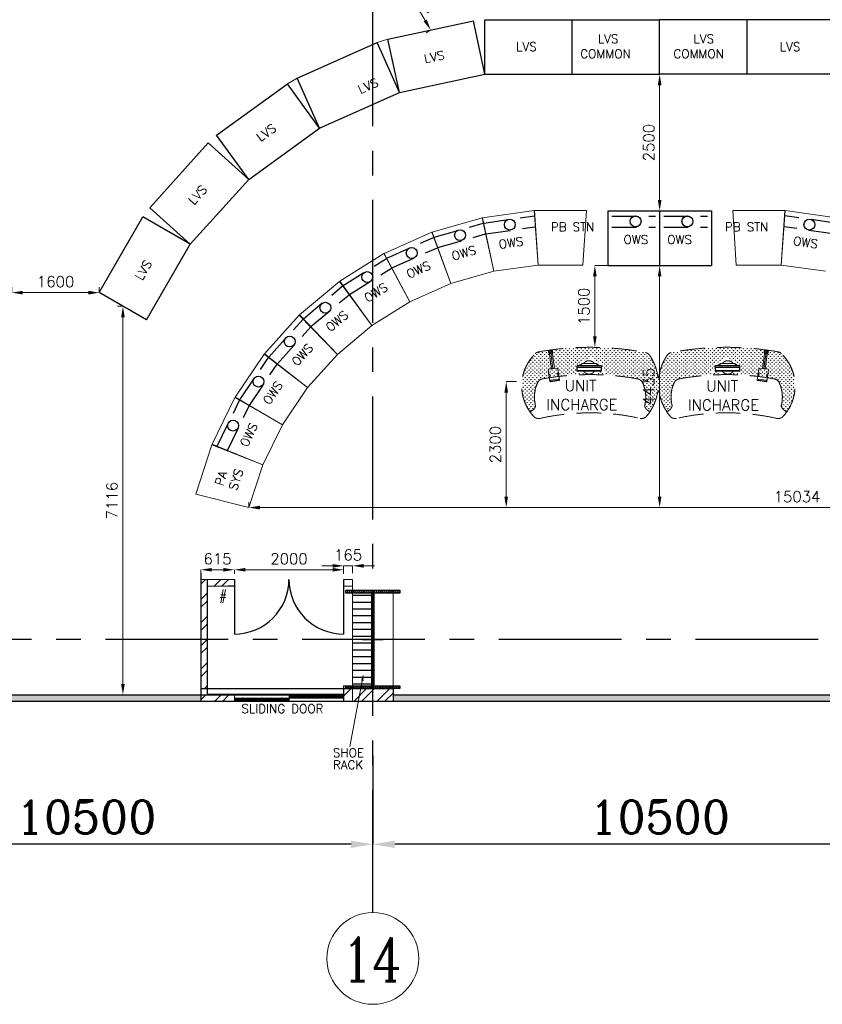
# Model space of a CAD drawing. Header units: inches. Extents: x 0 to 1564127, y -23460 to 23144100.
# Tile 165 of 215: x 1459548 to 1474240, y 118044 to 136075. Entities that reach past the tile are written whole.
import ezdxf

# ---------------------------------------------------------------- set-up
doc = ezdxf.new("R2010")
doc.units = ezdxf.units.IN
doc.header["$LTSCALE"] = 1800
doc.header["$MEASUREMENT"] = 0
doc.linetypes.add('CENTER', pattern=[2, 1.25, -0.25, 0.25, -0.25])
doc.linetypes.add('HIDDEN', pattern=[0.375, 0.25, -0.125])
doc.layers.get('0').update_dxf_attribs({"color": 253, "lineweight": 9})
for name, color, linetype in [('CEN', 2, 'CENTER'), ('COL', 1, 'Continuous'), ('DIM', 4, 'Continuous'), ('GRID', 251, 'CENTER'), ('ROOM', 7, 'Continuous'), ('TEMP', 4, 'Continuous'), ('TEXT', 3, 'Continuous'), ('WALL', 6, 'Continuous'), ('WALLHATCH', 254, 'Continuous')]:
    doc.layers.add(name, color=color, linetype=linetype)
doc.layers.add('LAYOUT', color=8, linetype='Continuous', lineweight=9)
doc.layers.add('PNL', color=8, linetype='HIDDEN', lineweight=9)
doc.styles.add('ROMANC', font='ROMANC.SHX')
doc.styles.add('ROMANS', font='romans.shx')
doc.dimstyles.new('K2', dxfattribs={"dimtxt": 600, "dimasz": 400, "dimexe": 200, "dimexo": 200, "dimgap": 200, "dimtad": 1, "dimdec": 0, "dimzin": 0, "dimdsep": 46, "dimtxsty": 'ROMANC', "dimcen": 0.09, "dimclrd": 256, "dimclrt": 4, "dimadec": 0, "dimazin": 0, "dimtfac": 1, "dimtdec": 0, "dimtofl": 0, "dimtmove": 1, "dimatfit": 3, "dimfxl": 0.18, "dimtolj": 1, "dimtzin": 0, "dimarcsym": 0})
doc.dimstyles.new('STANDARD$0', dxfattribs={"dimtxt": 200, "dimasz": 200, "dimexe": 0, "dimexo": 100, "dimgap": 100, "dimtad": 1, "dimdec": 0, "dimzin": 0, "dimdsep": 46, "dimtxsty": 'ROMANS', "dimcen": 0.09, "dimclrd": 256, "dimclre": 256, "dimclrt": 256, "dimadec": 0, "dimazin": 0, "dimtfac": 1, "dimtdec": 0, "dimtmove": 0, "dimatfit": 3, "dimfxl": 1, "dimtolj": 1, "dimtzin": 0, "dimlwd": -1, "dimlwe": -1, "dimarcsym": 0})

# ---------------------------------------------------------------- blocks, each defined once
blk = doc.blocks.new('*D1002')
at = {"layer": 'Defpoints', "color": 0, "transparency": 16777216}
for p in [(1455513, 122600), (1466013, 121456), (1455513, 120974)]:
    blk.add_point(p, dxfattribs=at)
at = {"layer": 'DIM', "color": 0, "lineweight": -2, "transparency": 16777216}
for p, q in [((1455513, 122600), (1455513, 120974)), ((1466013, 121456), (1466013, 120974))]:
    blk.add_line(p, q, dxfattribs=at)
at = {"layer": 'DIM', "lineweight": -2, "transparency": 16777216}
blk.add_line((1465613, 120974), (1455913, 120974), dxfattribs=at)
at = {"layer": 'DIM', "transparency": 16777216}
for points in [[(1455913, 121041), (1455913, 120908), (1455513, 120974)], [(1465613, 121041), (1465613, 120908), (1466013, 120974)]]:
    blk.add_solid(points, dxfattribs=at)
at = {"layer": 'DIM', "color": 4, "transparency": 16777216, "insert": (1460763, 121474), "char_height": 600, "attachment_point": 5, "style": 'ROMANC'}
blk.add_mtext('\\A1;10500', dxfattribs=at)
blk = doc.blocks.new('*D1003')
at = {"layer": 'Defpoints', "color": 0, "transparency": 16777216}
for p in [(1466013, 122600), (1476513, 121456), (1466013, 120974)]:
    blk.add_point(p, dxfattribs=at)
at = {"layer": 'DIM', "color": 0, "lineweight": -2, "transparency": 16777216}
for p, q in [((1466013, 122600), (1466013, 120974)), ((1476513, 121456), (1476513, 120974))]:
    blk.add_line(p, q, dxfattribs=at)
at = {"layer": 'DIM', "lineweight": -2, "transparency": 16777216}
blk.add_line((1476113, 120974), (1466413, 120974), dxfattribs=at)
at = {"layer": 'DIM', "transparency": 16777216}
for points in [[(1466413, 121041), (1466413, 120908), (1466013, 120974)], [(1476113, 121041), (1476113, 120908), (1476513, 120974)]]:
    blk.add_solid(points, dxfattribs=at)
at = {"layer": 'DIM', "color": 4, "transparency": 16777216, "insert": (1471263, 121474), "char_height": 600, "attachment_point": 5, "style": 'ROMANC'}
blk.add_mtext('\\A1;10500', dxfattribs=at)
blk = doc.blocks.new('B-ROW COLUMN')
at = {"layer": 'COL'}
h = blk.add_hatch(dxfattribs=at)
h.set_pattern_fill('ANSI31', color=256, scale=200, style=0)
h.set_pattern_definition([(45, (155648.048, 63141.767), (-17.67767, 17.67767), [])])
h.paths.add_polyline_path([(171095, 85178), (172085, 85178), (172085, 85128), (171095, 85128)])
h.paths.add_polyline_path([(171574, 86878), (171606, 86878), (171606, 85178), (171574, 85178)])
h.paths.add_polyline_path([(171095, 86928), (172085, 86928), (172085, 86878), (171095, 86878)])
blk.add_line((171590, 85128), (171590, 86928))
at = {"layer": 'CEN'}
for p, q in [((171590, 85128), (171590, 86928)), ((171399, 86028), (171782, 86028))]:
    blk.add_line(p, q, dxfattribs=at)
at = {"layer": 'COL'}
for points in [[(171095, 86928), (172085, 86928), (172085, 86878), (171095, 86878)], [(171574, 86878), (171606, 86878), (171606, 85178), (171574, 85178)], [(171095, 85178), (172085, 85178), (172085, 85128), (171095, 85128)]]:
    blk.add_lwpolyline(points, close=True, dxfattribs=at)
blk = doc.blocks.new('yh6y35')
for centre, radius, start, end in [((-21039, 19948), 623, 154.7075, 193.6798), ((-21494, 20162), 120, 100.2641, 154.7075), ((-20644, 15474), 4885, 79.7011, 100.2641), ((-19793, 20162), 120, 25.2273, 79.7011), ((-20247, 19948), 623, 346.3202, 25.2273), ((-21789, 19828), 154, 288.3623, 337.7393), ((-20968, 20191), 926, 213.4053, 219.8999), ((-21693, 19789), 50, 337.7393, 13.6798), ((-20644, 15474), 4185, 77.3324, 102.6319), ((-19594, 19789), 50, 166.3202, 202.2607), ((-19497, 19828), 154, 202.2607, 253.4318), ((-20215, 20153), 823, 316.9938, 324.9041), ((-21586, 19674), 120, 219.8999, 282.6319), ((-19700, 19674), 120, 257.3324, 316.9938)]:
    blk.add_arc(centre, radius, start, end)
blk = doc.blocks.new('ht6h54')
for centre, radius, start, end in [((-25575, 17952), 120, 100.8333, 145.7786), ((-24585, 12781), 5385, 79.9374, 100.8333), ((-23665, 17965), 120, 45.8169, 79.9374), ((-24155, 17460), 823, 324.9041, 45.8169), ((-24908, 17499), 926, 145.7786, 213.4053), ((-24980, 17255), 623, 154.7075, 193.6798), ((-25434, 17469), 120, 100.2641, 154.7075), ((-24585, 12781), 4885, 79.7011, 100.2641), ((-23733, 17469), 120, 25.2273, 79.7011), ((-24188, 17255), 623, 346.3202, 25.2273), ((-25730, 17135), 154, 288.3623, 337.7393), ((-25633, 17096), 50, 337.7393, 13.6798), ((-23534, 17096), 50, 166.3202, 202.2607), ((-23438, 17135), 154, 202.2607, 253.4318)]:
    blk.add_arc(centre, radius, start, end)
blk = doc.blocks.new('FLATMON')
for p, q in [((-8023, 5323), (-8019, 5333)), ((-8023, 5323), (-7625, 5323)), ((-8023, 5323), (-8023, 5240)), ((-8019, 5333), (-7622, 5333)), ((-8016, 5323), (-7619, 5323)), ((-7708, 5364), (-7940, 5364)), ((-7702, 5364), (-7934, 5364)), ((-7619, 5323), (-7622, 5333)), ((-7619, 5240), (-7619, 5323)), ((-8023, 5240), (-7625, 5240)), ((-8016, 5302), (-7625, 5302)), ((-8016, 5302), (-7625, 5302)), ((-8016, 5302), (-8016, 5250)), ((-8016, 5250), (-7625, 5250)), ((-8016, 5240), (-7619, 5240)), ((-7625, 5250), (-7625, 5302))]:
    blk.add_line(p, q)
for centre, radius, start, end in [((-8059, 5500), 181, 292.4092, 308.5265), ((-8052, 5500), 181, 292.4092, 308.5265), ((-7940, 5358), 6.25, 90, 169.6591), ((-7934, 5358), 6.25, 90, 169.6591), ((-7824, 5302), 109, 34.6252, 145.3748), ((-7708, 5358), 6.25, 10.3409, 90), ((-7702, 5358), 6.25, 10.3409, 90), ((-7590, 5500), 181, 231.4735, 247.5908), ((-7584, 5500), 181, 231.4735, 247.5908), ((-7824, 5302), 109, 214.9316, 325.0684)]:
    blk.add_arc(centre, radius, start, end)
blk = doc.blocks.new('y6y4')
blk.add_line((-17876, 20051), (-17801, 19715))
blk.add_lwpolyline([(-17843, 20020), (-17776, 19721), (-17828, 19709), (-17894, 20009), (-17893, 20009)])
for points in [[(-17872, 19998), (-17868, 19999), (-17863, 19980), (-17868, 19979)], [(-17857, 20001), (-17861, 20000), (-17857, 19981), (-17852, 19982)], [(-17861, 19564), (-17842, 19568), (-17850, 19607), (-17869, 19603)], [(-17687, 19602), (-17706, 19598), (-17715, 19637), (-17696, 19641)]]:
    blk.add_lwpolyline(points, close=True)
for points in [[(-17726, 19732), (-17880, 19698, 0.096163), (-17877, 19637), (-17842, 19478, 0.414214), (-17830, 19470), (-17676, 19504, 0.414214), (-17668, 19516), (-17714, 19724, 0.414214)], [(-17813, 19484), (-17690, 19511, 0.414214), (-17683, 19523), (-17685, 19534), (-17827, 19502), (-17825, 19492, 0.414214)]]:
    blk.add_lwpolyline(points, format="xyb", close=True)
for radius, start, end in [(37, 325.9028, 235.5375), (25.5, 12.4096, 192.4096)]:
    blk.add_arc((-17868, 20015), radius, start, end)
blk = doc.blocks.new('*D1031')
at = {"layer": 'Defpoints', "color": 0, "transparency": 16777216}
for p in [(1459405, 131077), (1459405, 131077), (1461005, 131077)]:
    blk.add_point(p, dxfattribs=at)
at = {"layer": 'LAYOUT', "transparency": 16777216}
for p, q in [((1459405, 131177), (1459405, 131077)), ((1461005, 131177), (1461005, 131077)), ((1460805, 131077), (1459605, 131077))]:
    blk.add_line(p, q, dxfattribs=at)
for points in [[(1459605, 131110), (1459605, 131043), (1459405, 131077)], [(1460805, 131110), (1460805, 131043), (1461005, 131077)]]:
    blk.add_solid(points, dxfattribs=at)
at = {"layer": 'LAYOUT', "transparency": 16777216, "insert": (1460205, 131277), "char_height": 200, "attachment_point": 5, "style": 'ROMANS'}
blk.add_mtext('\\A1;1600', dxfattribs=at)
blk = doc.blocks.new('*D1035')
at = {"layer": 'Defpoints', "color": 0, "transparency": 16777216}
for p in [(1466583, 136725), (1467072, 135887), (1467072, 135887)]:
    blk.add_point(p, dxfattribs=at)
at = {"layer": 'LAYOUT', "transparency": 16777216}
for p, q in [((1466496, 136675), (1466583, 136725)), ((1466684, 136553), (1466972, 136060)), ((1466986, 135837), (1467072, 135887))]:
    blk.add_line(p, q, dxfattribs=at)
for points in [[(1466712, 136569), (1466655, 136536), (1466583, 136725)], [(1467000, 136077), (1466943, 136043), (1467072, 135887)]]:
    blk.add_solid(points, dxfattribs=at)
at = {"layer": 'LAYOUT', "transparency": 16777216, "insert": (1467000, 136407), "char_height": 200, "attachment_point": 5, "rotation": 300.2886, "style": 'ROMANS'}
blk.add_mtext('\\A1;971', dxfattribs=at)
blk = doc.blocks.new('*D1036')
at = {"layer": 'Defpoints', "color": 0, "transparency": 16777216}
for p in [(1463745, 127141), (1463745, 127141), (1478780, 127141)]:
    blk.add_point(p, dxfattribs=at)
at = {"layer": 'LAYOUT', "transparency": 16777216}
for p, q in [((1463745, 127241), (1463745, 127141)), ((1478580, 127141), (1463945, 127141)), ((1478780, 127241), (1478780, 127141))]:
    blk.add_line(p, q, dxfattribs=at)
for points in [[(1463945, 127174), (1463945, 127107), (1463745, 127141)], [(1478580, 127174), (1478580, 127107), (1478780, 127141)]]:
    blk.add_solid(points, dxfattribs=at)
at = {"layer": 'LAYOUT', "transparency": 16777216, "insert": (1473779, 127341), "char_height": 200, "attachment_point": 5, "style": 'ROMANS'}
blk.add_mtext('\\A1;15034', dxfattribs=at)
blk = doc.blocks.new('*D1037')
at = {"layer": 'Defpoints', "color": 0, "transparency": 16777216}
for p in [(1471263, 131575), (1471263, 127141), (1471263, 127141)]:
    blk.add_point(p, dxfattribs=at)
at = {"layer": 'LAYOUT', "transparency": 16777216}
for p, q in [((1471163, 131575), (1471263, 131575)), ((1471263, 131375), (1471263, 127341)), ((1471163, 127141), (1471263, 127141))]:
    blk.add_line(p, q, dxfattribs=at)
for points in [[(1471229, 131375), (1471296, 131375), (1471263, 131575)], [(1471229, 127341), (1471296, 127341), (1471263, 127141)]]:
    blk.add_solid(points, dxfattribs=at)
at = {"layer": 'LAYOUT', "transparency": 16777216, "insert": (1471063, 129358), "char_height": 200, "attachment_point": 5, "rotation": 90, "style": 'ROMANS'}
blk.add_mtext('\\A1;4435', dxfattribs=at)
blk = doc.blocks.new('*D1038')
at = {"layer": 'Defpoints', "color": 0, "transparency": 16777216}
for p in [(1470077, 131575), (1470525, 131575), (1470027, 130075)]:
    blk.add_point(p, dxfattribs=at)
at = {"layer": 'LAYOUT', "transparency": 16777216}
for p, q in [((1470425, 131575), (1470077, 131575)), ((1470077, 130275), (1470077, 131375)), ((1470127, 130075), (1470077, 130075))]:
    blk.add_line(p, q, dxfattribs=at)
for points in [[(1470044, 131375), (1470110, 131375), (1470077, 131575)], [(1470044, 130275), (1470110, 130275), (1470077, 130075)]]:
    blk.add_solid(points, dxfattribs=at)
at = {"layer": 'LAYOUT', "transparency": 16777216, "insert": (1469877, 130825), "char_height": 200, "attachment_point": 5, "rotation": 90, "style": 'ROMANS'}
blk.add_mtext('\\A1;1500', dxfattribs=at)
blk = doc.blocks.new('*D1040')
at = {"layer": 'Defpoints', "color": 0, "transparency": 16777216}
for p in [(1461438, 130827), (1461438, 123710), (1461438, 123710)]:
    blk.add_point(p, dxfattribs=at)
at = {"layer": 'LAYOUT', "transparency": 16777216}
for p, q in [((1461338, 130827), (1461438, 130827)), ((1461438, 130627), (1461438, 123910)), ((1461338, 123710), (1461438, 123710))]:
    blk.add_line(p, q, dxfattribs=at)
for points in [[(1461405, 130627), (1461471, 130627), (1461438, 130827)], [(1461405, 123910), (1461471, 123910), (1461438, 123710)]]:
    blk.add_solid(points, dxfattribs=at)
at = {"layer": 'LAYOUT', "transparency": 16777216, "insert": (1461238, 127269), "char_height": 200, "attachment_point": 5, "rotation": 90, "style": 'ROMANS'}
blk.add_mtext('\\A1;7116', dxfattribs=at)
blk = doc.blocks.new('*D1061')
at = {"layer": 'Defpoints', "color": 0, "transparency": 16777216}
for p in [(1465478, 126002), (1463478, 125825), (1465478, 125825)]:
    blk.add_point(p, dxfattribs=at)
at = {"layer": 'LAYOUT', "transparency": 16777216}
for p, q in [((1463478, 125925), (1463478, 126002)), ((1463678, 126002), (1465278, 126002)), ((1465478, 125925), (1465478, 126002))]:
    blk.add_line(p, q, dxfattribs=at)
for points in [[(1463678, 126035), (1463678, 125969), (1463478, 126002)], [(1465278, 126035), (1465278, 125969), (1465478, 126002)]]:
    blk.add_solid(points, dxfattribs=at)
at = {"layer": 'LAYOUT', "transparency": 16777216, "insert": (1464478, 126202), "char_height": 200, "attachment_point": 5, "style": 'ROMANS'}
blk.add_mtext('\\A1;2000', dxfattribs=at)
blk = doc.blocks.new('*D906')
at = {"layer": 'Defpoints', "color": 0, "transparency": 16777216}
for p in [(1463478, 126002), (1462863, 125825), (1463478, 125825)]:
    blk.add_point(p, dxfattribs=at)
at = {"layer": 'LAYOUT', "transparency": 16777216}
for p, q in [((1462863, 125925), (1462863, 126002)), ((1463063, 126002), (1463278, 126002)), ((1463478, 125925), (1463478, 126002))]:
    blk.add_line(p, q, dxfattribs=at)
for points in [[(1463063, 126035), (1463063, 125969), (1462863, 126002)], [(1463278, 126035), (1463278, 125969), (1463478, 126002)]]:
    blk.add_solid(points, dxfattribs=at)
at = {"layer": 'LAYOUT', "transparency": 16777216, "insert": (1463170, 126202), "char_height": 200, "attachment_point": 5, "style": 'ROMANS'}
blk.add_mtext('\\A1;615', dxfattribs=at)
blk = doc.blocks.new('*D907')
at = {"layer": 'Defpoints', "color": 0, "transparency": 16777216}
for p in [(1465643, 126074), (1465478, 125840), (1465643, 125840)]:
    blk.add_point(p, dxfattribs=at)
at = {"layer": 'LAYOUT', "transparency": 16777216}
for p, q in [((1465278, 126074), (1465078, 126074)), ((1465478, 125940), (1465478, 126074)), ((1465478, 126074), (1465643, 126074)), ((1465643, 125940), (1465643, 126074)), ((1465843, 126074), (1466043, 126074))]:
    blk.add_line(p, q, dxfattribs=at)
for points in [[(1465278, 126107), (1465278, 126040), (1465478, 126074)], [(1465843, 126107), (1465843, 126040), (1465643, 126074)]]:
    blk.add_solid(points, dxfattribs=at)
at = {"layer": 'LAYOUT', "transparency": 16777216, "insert": (1465560, 126274), "char_height": 200, "attachment_point": 5, "style": 'ROMANS'}
blk.add_mtext('\\A1;165', dxfattribs=at)
blk = doc.blocks.new('*D908')
at = {"layer": 'Defpoints', "color": 0, "transparency": 16777216}
for p in [(1471263, 135075), (1471263, 135075), (1471263, 132575)]:
    blk.add_point(p, dxfattribs=at)
at = {"layer": 'LAYOUT', "transparency": 16777216}
for p, q in [((1471163, 135075), (1471263, 135075)), ((1471263, 132775), (1471263, 134875)), ((1471163, 132575), (1471263, 132575))]:
    blk.add_line(p, q, dxfattribs=at)
for points in [[(1471229, 134875), (1471296, 134875), (1471263, 135075)], [(1471229, 132775), (1471296, 132775), (1471263, 132575)]]:
    blk.add_solid(points, dxfattribs=at)
at = {"layer": 'LAYOUT', "transparency": 16777216, "insert": (1471063, 133825), "char_height": 200, "attachment_point": 5, "rotation": 90, "style": 'ROMANS'}
blk.add_mtext('\\A1;2500', dxfattribs=at)

msp = doc.modelspace()

# ---------------------------------------------------------------- hatches: boundary and pattern name
h = msp.add_hatch()
h.set_pattern_fill('ANSI32', scale=800, style=0)
h.set_pattern_definition([(45, (1707170.27, -667986.17), (-212.13203, 212.13203), []), (45, (1707311.7, -667986.17), (-212.13203, 212.13203), [])])
h.paths.add_polyline_path([(1463477.82, 123710.31), (1462977.82, 123710.31), (1462862.82, 123710.31), (1462862.82, 123595.31), (1463477.82, 123595.31), (1463477.82, 123652.81)])
h.paths.add_polyline_path([(1462977.82, 124725.31), (1462862.82, 124725.31), (1462862.82, 123825.31), (1462977.82, 123825.31)])
h.paths.add_polyline_path([(1465642.82, 123825.31), (1465477.82, 123825.31), (1465477.82, 123595.31), (1465642.82, 123595.31)])
h.paths.add_polyline_path([(1466012.82, 123825.31), (1465790.81, 123825.31), (1465747.12, 123595.31), (1466012.82, 123595.31)])
h.paths.add_polyline_path([(1466382.82, 123825.31), (1466012.82, 123825.31), (1466012.82, 123595.31), (1466382.82, 123595.31)])
h.paths.add_polyline_path([(1465790.81, 123825.31), (1465642.82, 123825.31), (1465642.82, 123595.31), (1465747.12, 123595.31)])
h.paths.add_polyline_path([(1462977.82, 125700.31), (1463477.82, 125700.31), (1463477.82, 125825.31), (1462862.82, 125825.31), (1462862.82, 124725.31), (1462977.82, 124725.31)])
h.paths.add_polyline_path([(1465642.82, 125825.31), (1465477.82, 125825.31), (1465477.82, 125700.31), (1465642.82, 125700.31)])
h.paths.add_polyline_path([(1477047.82, 125825.31), (1476882.82, 125825.31), (1476882.82, 125700.31), (1477047.82, 125700.31)])
h.paths.add_polyline_path([(1479547.82, 125825.31), (1479047.82, 125825.31), (1479047.82, 125700.31), (1479547.82, 125700.31)])
h.paths.add_polyline_path([(1479662.82, 125825.31), (1479547.82, 125825.31), (1479547.82, 125700.31), (1479547.82, 124725.31), (1479662.82, 124725.31)])
h.paths.add_polyline_path([(1479662.82, 124725.31), (1479547.82, 124725.31), (1479547.82, 123825.31), (1479662.82, 123825.31)])
h.paths.add_polyline_path([(1479662.82, 123825.31), (1479547.82, 123825.31), (1479547.82, 123710.31), (1479047.82, 123710.31), (1479047.82, 123595.31), (1479662.82, 123595.31)])
h.paths.add_polyline_path([(1477047.82, 123825.31), (1476882.82, 123825.31), (1476882.82, 123595.31), (1477047.82, 123595.31)])
h.paths.add_polyline_path([(1477047.82, 123875.31), (1476882.82, 123875.31), (1476882.82, 123825.31), (1477047.82, 123825.31)])
h.paths.add_polyline_path([(1476882.82, 123825.31), (1476675.48, 123825.31), (1476631.8, 123595.31), (1476882.82, 123595.31)])
h.paths.add_polyline_path([(1476512.82, 123825.31), (1476142.82, 123825.31), (1476142.82, 123595.31), (1476512.82, 123595.31)])
h.paths.add_polyline_path([(1476675.48, 123825.31), (1476512.82, 123825.31), (1476512.82, 123595.31), (1476631.8, 123595.31)])
at = {"layer": 'PNL'}
h = msp.add_hatch(dxfattribs=at)
h.set_pattern_fill('GRASS', color=40, scale=50, style=0)
h.set_pattern_definition([(90, (1449780.517, 111909.658), (35.35534, 35.35534), [9.375, -61.33568]), (135, (1449780.517, 111909.66), (35.35534, 35.35534), [9.375, -40.625]), (45, (1449780.517, 111909.66), (35.35534, -35.35534), [9.375, -40.625])])
h.paths.add_polyline_path([(1470180.21, 129782.47), (1469993.38, 129886.04, 0.70245498), (1469939.24, 129859.71), (1469834.77, 129808.91), (1469734.52, 129741.61), (1469732.33, 129617.44), (1469858.09, 129621.09), (1469905.79, 129574.55, 0.04055723), (1469118.47, 129496.61, 0.24226623), (1469031.37, 129429.69, 0.17141432), (1468989.65, 129017.12, -0.1581183), (1468987.34, 128986.36, -0.22706202), (1468888.48, 128896.86, -0.36848718), (1468988.27, 129960.38, -0.14998845), (1469050.94, 129992.48, -0.09142893), (1471003.92, 129979.34, -0.19866424), (1471080.59, 129928.97, -0.30395055), (1471087.93, 128898.31, -0.21884475), (1470993.67, 128986.36, -0.1581183), (1470991.37, 129017.12, 0.17170726), (1470949.35, 129430.33, 0.24212596), (1470862.23, 129497.14, 0.04922768), (1469905.79, 129574.55), (1470078.18, 129587.49), (1470128.63, 129637.14), (1470263.17, 129616.71), (1470269.82, 129641.33)])
h = msp.add_hatch(dxfattribs=at)
h.set_pattern_fill('GRASS', color=40, scale=50, style=0)
h.set_pattern_definition([(90, (1492699.295, 111909.778), (-35.35534, 35.35534), [9.375, -61.33568]), (45, (1492699.295, 111909.78), (-35.35534, 35.35534), [9.375, -40.625]), (135, (1492699.295, 111909.78), (-35.35534, -35.35534), [9.375, -40.625])])
h.paths.add_polyline_path([(1472299.6, 129782.59), (1472486.43, 129886.16, -0.70245498), (1472540.58, 129859.83), (1472645.04, 129809.03), (1472745.29, 129741.73), (1472747.49, 129617.56), (1472621.72, 129621.21), (1472574.02, 129574.67, -0.04055723), (1473361.35, 129496.73, -0.24226623), (1473448.45, 129429.81, -0.17141432), (1473490.16, 129017.24, 0.1581183), (1473492.47, 128986.48, 0.22706202), (1473591.34, 128896.98, 0.36848718), (1473491.54, 129960.5, 0.14998845), (1473428.88, 129992.6, 0.09142893), (1471475.89, 129979.46, 0.19866424), (1471399.22, 129929.09, 0.30395055), (1471391.88, 128898.43, 0.21884475), (1471486.14, 128986.48, 0.1581183), (1471488.45, 129017.24, -0.17170726), (1471530.46, 129430.45, -0.24212596), (1471617.58, 129497.26, -0.04922768), (1472574.02, 129574.67), (1472401.64, 129587.61), (1472351.18, 129637.26), (1472216.65, 129616.83), (1472209.99, 129641.45)])
at = {"layer": 'TEMP', "linetype": 'ByBlock', "ltscale": 5}
h = msp.add_hatch(dxfattribs=at)
h.set_pattern_fill('ANSI38', color=2, scale=100, style=0)
h.set_pattern_definition([(45, (2729431.524, -211402.19), (-8.83883476, 8.83883476), []), (135, (2729431.524, -211402.19), (-26.5165043, 8.83883476), [31.25, -18.75])])
h.paths.add_polyline_path([(1464481.28, 123720.31), (1465477.82, 123720.31), (1465477.82, 123652.81), (1464481.28, 123652.81)])
h.paths.add_polyline_path([(1463477.82, 123652.81), (1464481.28, 123652.81), (1464481.28, 123595.31), (1463477.82, 123595.31)])
at = {"layer": 'WALLHATCH'}
h = msp.add_hatch(dxfattribs=at)
h.set_pattern_fill('ACAD_ISO04W100', color=2, scale=25)
h.set_pattern_definition([(0, (1904620.27, -678588.49), (0, 125), [600, -75, 12.5, -75])])
h.paths.add_polyline_path([(1465996.82, 125575.31), (1465642.82, 125575.31), (1465642.82, 125500.31), (1465642.82, 123875.31), (1465996.82, 123875.31)])
h = msp.add_hatch(dxfattribs=at)
h.set_pattern_fill('DOTS', color=2, scale=500)
h.set_pattern_definition([(0, (1892840.27, -677788.17), (15.625, 31.25), [0, -31.25])])
h.paths.add_polyline_path([(1455512.82, 123710.31), (1450702.82, 123710.31), (1450702.82, 123595.31), (1455512.82, 123595.31)])
h.paths.add_polyline_path([(1462862.82, 123710.31), (1455512.82, 123710.31), (1455512.82, 123595.31), (1462862.82, 123595.31)])
h.paths.add_polyline_path([(1476142.82, 123710.31), (1466382.82, 123710.31), (1466382.82, 123595.31), (1476142.82, 123595.31)])
h.paths.add_polyline_path([(1488397.82, 123710.31), (1479662.82, 123710.31), (1479662.82, 123595.31), (1488397.82, 123595.31)])

# ---------------------------------------------------------------- linework, layer by layer
at = {"color": 3}
msp.add_line((1472862.82, 136075.31), (1472862.82, 135625.31), dxfattribs=at)
msp.add_line((1472862.82, 136075.31), (1472862.82, 135625.31), dxfattribs=at)
at = {"color": 2}
for p, q in [((1468022.69, 132449.23), (1468963.45, 132581.45)), ((1468963.45, 132581.45), (1469038.25, 131582.13)), ((1468973.25, 132582.13), (1469923.25, 132582.13)), ((1468973.25, 132582.13), (1469038.25, 131582.13)), ((1469923.25, 132582.13), (1469858.25, 131582.13)), ((1473551.58, 132582.13), (1472601.58, 132582.13)), ((1472601.58, 132582.13), (1472666.58, 131582.13)), ((1473551.58, 132582.13), (1473486.58, 131582.13)), ((1473561.39, 132581.45), (1473486.58, 131582.13)), ((1474502.14, 132449.23), (1473561.39, 132581.45)), ((1468022.69, 132449.23), (1468226.23, 131468.01)), ((1465408.45, 131287.53), (1466214.09, 131790.96)), ((1466214.09, 131790.96), (1466688.89, 130908.46)), ((1468226.23, 131468.01), (1469038.25, 131582.13)), ((1469038.25, 131582.13), (1469858.25, 131582.13)), ((1473486.58, 131582.13), (1472666.58, 131582.13)), ((1474298.6, 131468.01), (1473486.58, 131582.13)), ((1465408.45, 131287.53), (1465993.49, 130473.93)), ((1465993.49, 130473.93), (1466688.89, 130908.46)), ((1463492.72, 129162.96), (1464023.96, 129950.55)), ((1464023.96, 129950.55), (1464816.65, 129337.46)), ((1464358.11, 128657.65), (1464816.65, 129337.46)), ((1463492.72, 129162.96), (1464358.11, 128657.65))]:
    msp.add_line(p, q, dxfattribs=at)
at = {"color": 4}
for p, q in [((1467099.88, 132185.33), (1468013.08, 132447.19)), ((1468013.08, 132447.19), (1468226.23, 131468.01)), ((1467099.88, 132185.33), (1467438, 131241.99)), ((1467438, 131241.99), (1468226.23, 131468.01)), ((1464672.75, 130671.11), (1465400.5, 131281.76)), ((1465400.5, 131281.76), (1465993.49, 130473.93)), ((1464672.75, 130671.11), (1465365.33, 129946.84)), ((1465365.33, 129946.84), (1465993.49, 130473.93)), ((1463071.36, 128300.59), (1463487.81, 129154.45)), ((1463487.81, 129154.45), (1464358.11, 128657.65)), ((1463998.64, 127920.64), (1464358.11, 128657.65)), ((1463071.36, 128300.59), (1463998.64, 127920.64))]:
    msp.add_line(p, q, dxfattribs=at)
at = {"color": 1}
for p, q in [((1466222.77, 131795.57), (1467090.64, 132181.97)), ((1467090.64, 132181.97), (1467438, 131241.99)), ((1466222.77, 131795.57), (1466688.89, 130908.46)), ((1466688.89, 130908.46), (1467438, 131241.99)), ((1464030.01, 129958.29), (1464665.68, 130664.28)), ((1464665.68, 130664.28), (1465365.33, 129946.84)), ((1464030.01, 129958.29), (1464816.65, 129337.46)), ((1464816.65, 129337.46), (1465365.33, 129946.84))]:
    msp.add_line(p, q, dxfattribs=at)
at = {"color": 6}
for p, q in [((1462774.11, 127387.97), (1463067.67, 128291.48)), ((1463067.67, 128291.48), (1463998.64, 127920.64)), ((1463745.25, 127140.78), (1463998.64, 127920.64)), ((1462774.11, 127387.97), (1463745.25, 127140.78)), ((1465642.82, 125825.31), (1465642.82, 123825.31)), ((1466382.82, 125625.31), (1466382.82, 123825.31)), ((1465642.82, 123825.31), (1465642.82, 123825.31)), ((1465642.82, 123710.31), (1465642.82, 123710.31))]:
    msp.add_line(p, q, dxfattribs=at)
for p, q in [((1463477.82, 125825.31), (1462862.82, 125825.31)), ((1463477.82, 125700.31), (1462977.82, 125700.31)), ((1463477.82, 125700.31), (1463470.1, 125700.31)), ((1465642.82, 125825.31), (1465477.82, 125825.31)), ((1465642.82, 125700.31), (1465477.82, 125700.31)), ((1465642.82, 123875.31), (1465477.82, 123875.31)), ((1463477.82, 123710.31), (1462977.82, 123710.31)), ((1463477.82, 123710.31), (1463477.82, 123595.31)), ((1463477.82, 123595.31), (1462862.82, 123595.31)), ((1465642.82, 123595.31), (1465477.82, 123595.31))]:
    msp.add_line(p, q)
msp.add_circle((1466012.82, 118884.61), 840.34)
msp.add_circle((1466012.82, 118884.61), 840.34)
at = {"layer": 'GRID'}
for p, q in [((1466012.82, 119724.95), (1466012.82, 183222.97)), ((1502966.27, 124725.31), (1395948.92, 124725.31))]:
    msp.add_line(p, q, dxfattribs=at)
at = {"layer": 'LAYOUT', "color": 2}
for p, q in [((1466091.05, 135656.2), (1466289.88, 135720.8)), ((1466289.88, 135720.8), (1466289.88, 135720.8)), ((1464448.33, 134900.89), (1464629.38, 135005.42))]:
    msp.add_line(p, q, dxfattribs=at)
at = {"layer": 'LAYOUT'}
for p, q in [((1468641.43, 129447), (1468454.18, 129447)), ((1468454.18, 129247), (1468454.18, 127340.78)), ((1468641.43, 127140.78), (1468454.18, 127140.78))]:
    msp.add_line(p, q, dxfattribs=at)
at = {"layer": 'LAYOUT', "color": 7}
for p, q in [((1465642.82, 125825.31), (1465642.82, 123595.31)), ((1465836.35, 124065.12), (1465589.28, 122764.23)), ((1465642.82, 123875.31), (1465642.82, 123595.31))]:
    msp.add_line(p, q, dxfattribs=at)
msp.add_lwpolyline([(1465836.35, 124065.12, 0, 50, 0), (1465819.22, 123971.38, 50, 50, 0)], format="xyseb", dxfattribs=at)
at = {"layer": 'LAYOUT', "color": 6}
for points in [[(1464481.28, 123720.31), (1465477.82, 123720.31), (1465477.82, 123652.81), (1464481.28, 123652.81)], [(1463477.82, 123652.81), (1464481.28, 123652.81), (1464481.28, 123595.31), (1463477.82, 123595.31)]]:
    msp.add_lwpolyline(points, close=True, dxfattribs=at)
at = {"layer": 'LAYOUT'}
for points in [[(1468420.85, 129247), (1468487.52, 129247), (1468454.18, 129447)], [(1468420.85, 127340.78), (1468487.52, 127340.78), (1468454.18, 127140.78)]]:
    msp.add_solid(points, dxfattribs=at)
at = {"layer": 'ROOM', "color": 7}
msp.add_line((1466382.82, 123825.31), (1466382.82, 123595.31), dxfattribs=at)
at = {"layer": 'TEMP'}
for p, q in [((1466289.88, 135720.8), (1467854.91, 136053.46)), ((1468062.82, 135075.31), (1467854.91, 136053.46)), ((1468062.82, 136075.31), (1469662.82, 136075.31)), ((1468062.82, 135075.31), (1468062.82, 136075.31)), ((1469662.82, 136075.31), (1471262.82, 136075.31)), ((1469662.82, 135075.31), (1469662.82, 136075.31)), ((1469662.82, 135075.31), (1469662.82, 136075.31)), ((1471262.82, 135075.31), (1471262.82, 136075.31)), ((1472862.82, 136075.31), (1471262.82, 136075.31)), ((1472862.82, 135075.31), (1472862.82, 136075.31)), ((1472862.82, 135075.31), (1472862.82, 136075.31)), ((1474462.82, 136075.31), (1472862.82, 136075.31)), ((1464629.38, 135005.42), (1466091.05, 135656.2)), ((1466497.79, 134742.65), (1466091.05, 135656.2)), ((1466497.79, 134742.65), (1466289.88, 135720.8)), ((1466497.79, 134742.65), (1468062.82, 135075.31)), ((1468062.82, 135075.31), (1469662.82, 135075.31)), ((1469662.82, 135075.31), (1471262.82, 135075.31)), ((1472862.82, 135075.31), (1471262.82, 135075.31)), ((1472862.82, 135075.31), (1471262.82, 135075.31)), ((1474462.82, 135075.31), (1472862.82, 135075.31)), ((1463153.9, 133960.43), (1464448.33, 134900.89)), ((1465036.12, 134091.87), (1464448.33, 134900.89)), ((1465036.12, 134091.87), (1464629.38, 135005.42)), ((1465036.12, 134091.87), (1466497.79, 134742.65)), ((1463741.69, 133151.42), (1465036.12, 134091.87)), ((1461927.93, 132631.51), (1462998.54, 133820.55)), ((1463741.69, 133151.42), (1462998.54, 133820.55)), ((1463741.69, 133151.42), (1463153.9, 133960.43)), ((1462671.08, 131962.38), (1463741.69, 133151.42)), ((1462671.08, 131962.38), (1461927.93, 132631.51)), ((1461005.05, 131076.74), (1461805.05, 132462.38)), ((1462671.08, 131962.38), (1461805.05, 132462.38)), ((1461871.08, 130576.74), (1462671.08, 131962.38)), ((1461871.08, 130576.74), (1461005.05, 131076.74)), ((1463477.82, 125700.31), (1463362.82, 125700.31))]:
    msp.add_line(p, q, dxfattribs=at)
at = {"layer": 'TEMP', "color": 2}
for p, q in [((1470312.82, 132575.31), (1470312.82, 131575.31)), ((1470312.82, 132575.31), (1471262.82, 132575.31)), ((1471262.82, 132575.31), (1471262.82, 131575.31)), ((1471262.82, 132575.31), (1472212.82, 132575.31)), ((1472212.82, 132575.31), (1472212.82, 131575.31)), ((1472212.82, 132575.31), (1472212.82, 131575.31)), ((1470312.82, 131575.31), (1471262.82, 131575.31)), ((1471262.82, 131575.31), (1472212.82, 131575.31))]:
    msp.add_line(p, q, dxfattribs=at)
at = {"layer": 'TEMP', "color": 4, "linetype": 'HIDDEN'}
for p, q in [((1467133.69, 132091), (1468034.39, 132349.27)), ((1467201.31, 131902.33), (1468077.02, 132153.43)), ((1464742.01, 130598.68), (1465459.8, 131200.97)), ((1464880.53, 130453.83), (1465578.39, 131039.41)), ((1463164.09, 128262.6), (1463574.84, 129104.77)), ((1463349.54, 128186.61), (1463748.9, 129005.41))]:
    msp.add_line(p, q, dxfattribs=at)
at = {"layer": 'TEMP', "color": 2, "linetype": 'HIDDEN'}
for p, q in [((1468043.05, 132351.11), (1468970.93, 132481.51)), ((1470387.82, 132475.31), (1471187.82, 132475.31)), ((1471337.82, 132475.31), (1472137.82, 132475.31)), ((1474481.79, 132351.11), (1473553.91, 132481.51)), ((1468083.75, 132154.87), (1468985.89, 132281.65)), ((1470387.82, 132275.31), (1471187.82, 132275.31)), ((1471337.82, 132275.31), (1472137.82, 132275.31)), ((1474441.08, 132154.87), (1473538.95, 132281.65)), ((1465466.95, 131206.17), (1466261.57, 131702.71)), ((1465583.96, 131043.45), (1466356.53, 131526.21)), ((1463579.26, 129112.43), (1464103.23, 129889.24)), ((1463752.34, 129011.37), (1464261.76, 129766.62))]:
    msp.add_line(p, q, dxfattribs=at)
at = {"layer": 'TEMP', "color": 1, "linetype": 'HIDDEN'}
for p, q in [((1466269.38, 131706.86), (1467125.38, 132087.97)), ((1466362.61, 131529.44), (1467194.85, 131899.98)), ((1464108.67, 129896.21), (1464735.65, 130592.54)), ((1464266, 129772.04), (1464875.58, 130449.05))]:
    msp.add_line(p, q, dxfattribs=at)
at = {"layer": 'TEMP', "color": 7, "linetype": 'ByBlock', "ltscale": 5}
for p, q in [((1462862.82, 125940.31), (1462862.82, 123595.31)), ((1462977.82, 125815.31), (1462977.82, 123710.31)), ((1465477.82, 125825.31), (1465477.82, 125700.31)), ((1465477.82, 123875.31), (1465477.82, 123595.31))]:
    msp.add_line(p, q, dxfattribs=at)
at = {"layer": 'TEMP', "color": 2}
for centre in [(1468520.06, 132323.26), (1474004.77, 132323.26), (1465910.07, 131361.16), (1463919.15, 129448.29)]:
    msp.add_circle(centre, 100, dxfattribs=at)
at = {"layer": 'TEMP'}
for centre in [(1470822.03, 132381.34), (1471772.03, 132381.34)]:
    msp.add_circle(centre, 100, dxfattribs=at)
at = {"layer": 'TEMP', "color": 4}
for centre in [(1467609.94, 132129.81), (1465144.96, 130800.04), (1463453.92, 128642.49)]:
    msp.add_circle(centre, 100, dxfattribs=at)
at = {"layer": 'TEMP', "color": 1}
for centre in [(1466725.4, 131802.35), (1464491.99, 130181.49)]:
    msp.add_circle(centre, 100, dxfattribs=at)
at = {"layer": 'WALL', "color": 6}
for p, q in [((1463477.82, 125825.31), (1463477.82, 124825.31)), ((1465477.82, 125825.31), (1465477.82, 124825.31))]:
    msp.add_line(p, q, dxfattribs=at)
at = {"layer": 'WALL'}
for p, q in [((1450472.82, 123710.31), (1465477.82, 123710.31)), ((1450472.82, 123710.31), (1462862.82, 123710.31)), ((1450702.82, 123710.31), (1462862.82, 123710.31)), ((1462862.82, 123825.31), (1466382.82, 123825.31)), ((1462977.82, 123725.31), (1465477.82, 123725.31)), ((1462977.82, 123710.31), (1465477.82, 123710.31)), ((1466382.82, 123710.31), (1476142.82, 123710.31)), ((1450472.82, 123595.31), (1488627.82, 123595.31))]:
    msp.add_line(p, q, dxfattribs=at)
at = {"layer": 'WALL', "color": 6}
for centre, start, end in [((1463477.82, 125825.31), 270, 0), ((1465477.82, 125825.31), 180, 270)]:
    msp.add_arc(centre, 1000, start, end, dxfattribs=at)

# ---------------------------------------------------------------- block references
msp.add_blockref('B-ROW COLUMN', (1294422.6, 38697.68))
at = {"layer": 'PNL', "color": 40, "xscale": -1}
for name, p in [('ht6h54', (1445405.67, 111909.66)), ('yh6y35', (1449346.32, 109216.72))]:
    msp.add_blockref(name, p, dxfattribs=at)
at = {"layer": 'PNL', "color": 40, "xscale": -1, "rotation": 20.29682944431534}
msp.add_blockref('y6y4', (1459452.04, 105019.13), dxfattribs=at)
at = {"layer": 'PNL', "color": 40}
for name, p in [('ht6h54', (1497074.14, 111909.78)), ('yh6y35', (1493133.49, 109216.84))]:
    msp.add_blockref(name, p, dxfattribs=at)
at = {"layer": 'PNL', "color": 40, "rotation": 339.7031705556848}
msp.add_blockref('y6y4', (1483027.77, 105019.24), dxfattribs=at)
at = {"layer": 'PNL', "color": 40}
for p, xscale, yscale, zscale in [((1478748.44, 123758.35), 1.122000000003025, 1.122000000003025, 1.122000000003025), ((1463731.37, 123758.47), -1.122000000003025, 1.121999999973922, 1.122000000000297)]:
    msp.add_blockref('FLATMON', p, dxfattribs=dict(at, xscale=xscale, yscale=yscale, zscale=zscale))

# ---------------------------------------------------------------- texts
at = {"layer": 'LAYOUT', "insert": (1468254.18, 128293.89), "char_height": 200, "attachment_point": 5, "rotation": 90, "style": 'ROMANS'}
msp.add_mtext('\\A1;2300', dxfattribs=at)
at = {"layer": 'PNL', "color": 40, "style": 'ROMANS'}
for s, p in [('UNIT', (1469526.56, 129275.22)), ('UNIT', (1472117.27, 129268.75)), ('INCHARGE', (1469189.07, 128926.58)), ('INCHARGE', (1471779.77, 128920.1))]:
    msp.add_text(s, height=200, dxfattribs=at).set_placement(p)
at = {"layer": 'TEMP', "color": 2, "style": 'ROMANS'}
for s, rotation, p in [('LVS', 360, (1470131.58, 135646.1)), ('LVS', 360, (1471882.39, 135646.1)), ('LVS', 360, (1468636.34, 135500.71)), ('LVS', 12, (1466969.51, 135277.99)), ('COMMON', 360, (1469809.69, 135370.58)), ('COMMON', 360, (1471514.69, 135370.58)), ('LVS', 24, (1465787.02, 134713.76)), ('LVS', 36, (1463955.63, 133832.67)), ('LVS', 48, (1462738.7, 132673.23)), ('OWS', 8, (1468329, 131879.11)), ('OWS', 0, (1470601.81, 131968.1)), ('OWS', 0, (1471401.81, 131968.1)), ('OWS', 352, (1473697.87, 131949.09)), ('LVS', 60, (1461789.43, 131286.12)), ('OWS', 32, (1465920.17, 130891.28)), ('OWS', 56, (1464121.37, 129009.1))]:
    msp.add_text(s, height=160, rotation=rotation, dxfattribs=at).set_placement(p)
msp.add_text('LVS', height=160, dxfattribs=at).set_placement((1473462.64, 135500.71))
at = {"layer": 'TEMP', "color": 4, "style": 'ROMANS'}
for rotation, p in [(16, (1467482.55, 131663.38)), (40, (1465234.64, 130349.93)), (64, (1463715.3, 128235.72))]:
    msp.add_text('OWS', height=160, rotation=rotation, dxfattribs=at).set_placement(p)
at = {"layer": 'TEMP', "color": 1, "style": 'ROMANS'}
for rotation, p in [(24, (1466674.36, 131331.96)), (48, (1464631.13, 129718.44))]:
    msp.add_text('OWS', height=160, rotation=rotation, dxfattribs=at).set_placement(p)
at = {"layer": 'TEMP', "color": 6, "style": 'ROMANS'}
for s, p in [('#', (1463199.96, 125450.86)), ('SLIDING DOOR', (1463606.4, 123377.84)), ('SHOE', (1465282.2, 122570.85)), ('RACK', (1465282.2, 122349.02))]:
    msp.add_text(s, height=160, dxfattribs=at).set_placement(p)
at = {"layer": 'TEMP', "color": 2, "char_height": 160, "width": 860.9524, "style": 'ROMANS'}
for insert, attachment_point, rotation in [((1469271.59, 132360.16), 1, 0), ((1473253.25, 132360.16), 3, 360)]:
    msp.add_mtext('PB STN', dxfattribs=dict(at, insert=insert, attachment_point=attachment_point, rotation=rotation))
at = {"layer": 'TEMP', "color": 6, "insert": (1463116.16, 127573.36), "char_height": 160, "width": 413.5091, "attachment_point": 1, "rotation": 72, "style": 'ROMANS'}
msp.add_mtext('PA SYS', dxfattribs=at)
at = {"layer": 'TEXT', "style": 'ROMANC', "width": 0.8}
msp.add_text('14', height=800, dxfattribs=at).set_placement((1465447.73, 118468.62))

# ---------------------------------------------------------------- dimensions: what is measured, and where the dimension line sits
at = {"layer": 'DIM'}
for base, p1, p2, picture, middle in [((1455512.82, 120974.25), (1466012.82, 121455.92), (1455512.82, 122599.82), '*D1002', (1460762.82, 121474.25)), ((1466012.82, 120974.25), (1476512.82, 121455.92), (1466012.82, 122599.82), '*D1003', (1471262.82, 121474.25))]:
    dim = msp.add_linear_dim(base=base, p1=p1, p2=p2, angle=180, dimstyle='K2', override={"dimexe": 0, "dimexo": 0}, dxfattribs=at)
    dim.commit()
    dim.dimension.update_dxf_attribs({"geometry": picture, "text_midpoint": middle})
at = {"layer": 'LAYOUT', "color": 7}
dim = msp.add_aligned_dim(p1=(1466582.82, 136725.31), p2=(1467072.39, 135887.13), distance=0, dimstyle='STANDARD$0', override={"dimfxl": 0.5, "dimarcsym": 2}, dxfattribs=at)
dim.commit()
dim.dimension.update_dxf_attribs({"geometry": '*D1035', "text_midpoint": (1467000.31, 136407.09)})
for base, p1, p2, picture, middle in [((1471262.82, 135075.31), (1471262.82, 132575.31), (1471262.82, 135075.31), '*D908', (1471062.82, 133825.31)), ((1470077.11, 131575.31), (1470027.03, 130075.19), (1470525.18, 131575.31), '*D1038', (1469877.11, 130825.25)), ((1471262.82, 127140.78), (1471262.82, 131575.31), (1471262.82, 127140.78), '*D1037', (1471062.82, 129358.04)), ((1461438.07, 123710.31), (1461438.07, 130826.74), (1461438.07, 123710.31), '*D1040', (1461238.07, 127268.53))]:
    dim = msp.add_linear_dim(base=base, p1=p1, p2=p2, angle=90, dimstyle='STANDARD$0', override={"dimfxl": 0.5, "dimarcsym": 2}, dxfattribs=at)
    dim.commit()
    dim.dimension.update_dxf_attribs({"geometry": picture, "text_midpoint": middle})
for base, p1, p2, picture, middle in [((1459405.01, 131076.74), (1461005.05, 131076.74), (1459405.01, 131076.74), '*D1031', (1460205.03, 131276.74)), ((1465477.82, 126001.91), (1463477.82, 125825.31), (1465477.82, 125825.31), '*D1061', (1464477.82, 126201.91))]:
    dim = msp.add_linear_dim(base=base, p1=p1, p2=p2, dimstyle='STANDARD$0', override={"dimfxl": 0.5, "dimarcsym": 2}, dxfattribs=at)
    dim.commit()
    dim.dimension.update_dxf_attribs({"geometry": picture, "text_midpoint": middle})
for base, p1, p2, picture, middle in [((1463745.25, 127140.78), (1478779.58, 127140.78), (1463745.25, 127140.78), '*D1036', (1473778.62, 127140.78)), ((1465642.82, 126073.8), (1465477.82, 125840.31), (1465642.82, 125840.31), '*D907', (1465560.32, 126073.8)), ((1463477.82, 126001.91), (1462862.82, 125825.31), (1463477.82, 125825.31), '*D906', (1463170.32, 126001.91))]:
    dim = msp.add_linear_dim(base=base, p1=p1, p2=p2, dimstyle='STANDARD$0', override={"dimfxl": 0.5, "dimarcsym": 2}, dxfattribs=at)
    dim.commit()
    dim.dimension.update_dxf_attribs({"geometry": picture, "text_midpoint": middle, "dimtype": 160})

doc.saveas('drawing.dxf')
